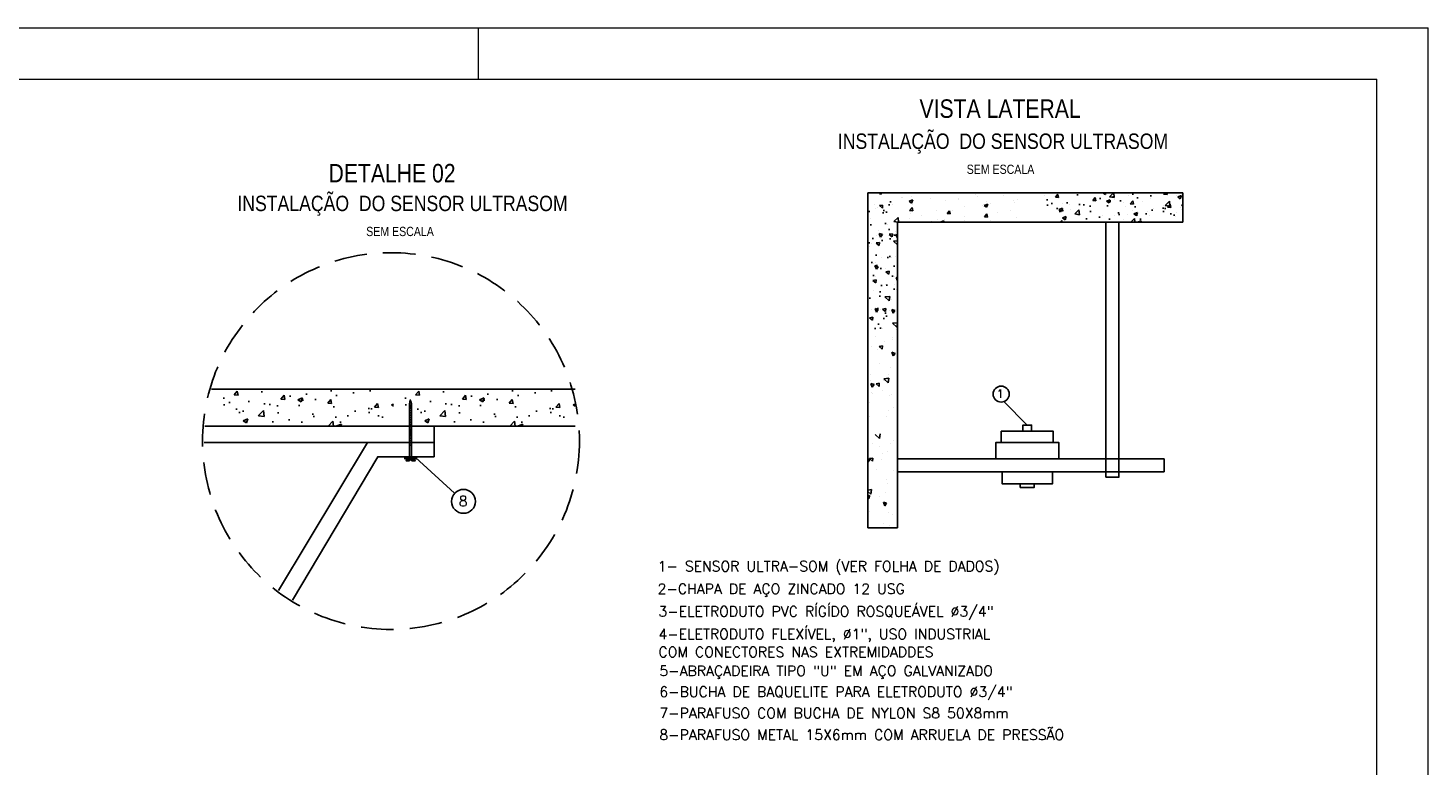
# Model space of a CAD drawing. Header units: millimetres. Extents: x 231 to 651, y 33 to 330.
# Tile 3 of 3: x 378 to 651, y 187 to 330. Entities that reach past the tile are written whole.
import ezdxf

# ---------------------------------------------------------------- set-up
doc = ezdxf.new("R2010")
doc.units = ezdxf.units.MM
doc.linetypes.add('HIDDEN', pattern=[9.525, 6.35, -3.175])
doc.layers.add('M_EXT_02', color=2, linetype='Continuous')
doc.layers.add('TEXTO PROJ', color=2, linetype='Continuous')
doc.layers.add('PADRÃO', color=7, linetype='Continuous', lineweight=9)
doc.styles.add('ARIAL', font='ARIALN.TTF')
doc.styles.add('ROMANS', font='ROMANS.SHX')

msp = doc.modelspace()

# ---------------------------------------------------------------- hatches: boundary and pattern name
h = msp.add_hatch()
h.set_pattern_fill('AR-CONC', color=256, scale=0.04, angle=90, style=0)
h.set_pattern_definition([(140, (852.132, -400.7553), (0.637563, 7.287384), [0.762, -8.382]), (85, (852.132, -400.755), (-7.64226, -1.40971), [0.6096, -6.7056]), (190.451, (852.185, -400.148), (-7.004665, 5.8777), [0.6476, -7.1236]), (136.1842, (850.1, -400.755), (1.68169, 10.84316), [1.143, -12.573]), (186.6356, (850.24, -399.852), (-9.89702, 9.49617), [0.9714, -10.6854]), (81.184, (850.1, -400.755), (-9.897, 9.49618), [0.9144, -10.0584]), (111, (850.608, -399.7393), (4.09062, 6.064593), [0.762, -8.382]), (56, (850.608, -399.739), (-7.367516, 2.47208), [0.6096, -6.7056]), (161.4514, (850.949, -399.234), (-3.27691, 8.536656), [0.6476, -7.1236]), (127.5, (852.132, -400.7553), (-3.3822, 0.123544), [0, -6.624318, 0, -6.807197, 0, -6.730997]), (97.5, (852.132, -400.7553), (-4.007221, 2.672786), [0, -3.881119, 0, -6.471918, 0, -2.5654]), (57.5, (852.132, -403.021), (0.22915, 5.423622), [0, -2.54, 0, -7.924797, 0, -10.515596]), (47.5, (852.132, -404.037), (-1.01706, 5.925165), [0, -3.302, 0, -5.262878, 0, -7.467597])])
h.paths.add_polyline_path([(541.81, 298.33), (541.81, 271.18), (547.54, 271.18), (547.54, 298.33)])
h = msp.add_hatch()
h.set_pattern_fill('AR-CONC', color=256, scale=0.04, style=0)
h.set_pattern_definition([(50, (-95.916, -11.9927), (7.287384, -0.637563), [0.762, -8.382]), (355, (-95.916, -11.993), (-1.40971, 7.64226), [0.6096, -6.7056]), (100.451, (-95.3086, -12.046), (5.8777, 7.004665), [0.6476, -7.1236]), (46.1842, (-95.916, -9.961), (10.84316, -1.68169), [1.143, -12.573]), (96.6356, (-95.012, -10.101), (9.49617, 9.89702), [0.9714, -10.6854]), (351.184, (-95.916, -9.961), (9.49618, 9.897), [0.9144, -10.0584]), (21, (-94.9, -10.4687), (6.064593, -4.09062), [0.762, -8.382]), (326, (-94.9, -10.469), (2.47208, 7.367516), [0.6096, -6.7056]), (71.4514, (-94.3945, -10.8096), (8.536656, 3.27691), [0.6476, -7.1236]), (37.5, (-95.9159, -11.9927), (0.123544, 3.3822), [0, -6.624318, 0, -6.807197, 0, -6.730997]), (7.5, (-95.916, -11.9927), (2.672786, 4.007221), [0, -3.881119, 0, -6.471918, 0, -2.5654]), (327.5, (-98.1815, -11.9927), (5.423622, -0.22915), [0, -2.54, 0, -7.924797, 0, -10.515596]), (317.5, (-99.1975, -11.9927), (5.925165, 1.01706), [0, -3.302, 0, -5.262878, 0, -7.467597])])
h.paths.add_polyline_path([(603.17, 298.33), (576.02, 298.33), (576.02, 292.59), (603.17, 292.59)])
h = msp.add_hatch()
h.set_pattern_fill('AR-CONC', color=256, scale=0.05, angle=360, style=0)
h.set_pattern_definition([(50, (-424.473, -127.862), (9.10923, -0.796954), [0.9525, -10.4775]), (355, (-424.473, -127.862), (-1.76214, 9.55283), [0.762, -8.382]), (100.451, (-423.714, -127.929), (7.34712, 8.75583), [0.8095, -8.9045]), (46.1842, (-424.473, -125.322), (13.55395, -2.10212), [1.42875, -15.71624]), (96.6356, (-423.344, -125.497), (11.8702, 12.37127), [1.21425, -13.35675]), (351.184, (-424.473, -125.322), (11.87023, 12.37125), [1.143, -12.573]), (21, (-423.203, -125.957), (7.58074, -5.113274), [0.9525, -10.4775]), (326, (-423.203, -125.957), (3.0901, 9.209395), [0.762, -8.382]), (71.4514, (-422.571, -126.383), (10.67082, 4.09614), [0.8095, -8.9045]), (37.5, (-424.473, -127.8622), (0.15443, 4.22775), [0, -8.280397, 0, -8.508997, 0, -8.413747]), (7.5, (-424.473, -127.862), (3.340982, 5.009027), [0, -4.851398, 0, -8.089897, 0, -3.20675]), (327.5, (-427.3052, -127.8622), (6.779527, -0.286437), [0, -3.175, 0, -9.905996, 0, -13.144495]), (317.5, (-428.575, -127.862), (7.406456, 1.271324), [0, -4.1275, 0, -6.578598, 0, -9.334497])])
h.paths.add_polyline_path([(449.38, 260.04), (415.44, 260.04), (415.44, 252.87), (449.38, 252.87)])
h = msp.add_hatch()
h.set_pattern_fill('AR-CONC', color=256, scale=0.05, angle=360, style=0)
h.set_pattern_definition([(50, (-389.116, -127.862), (9.10923, -0.796954), [0.9525, -10.4775]), (355, (-389.116, -127.862), (-1.76214, 9.55283), [0.762, -8.382]), (100.451, (-388.357, -127.929), (7.34712, 8.75583), [0.8095, -8.9045]), (46.1842, (-389.116, -125.322), (13.55395, -2.10212), [1.42875, -15.71624]), (96.6356, (-387.987, -125.497), (11.8702, 12.37127), [1.21425, -13.35675]), (351.184, (-389.116, -125.322), (11.87023, 12.37125), [1.143, -12.573]), (21, (-387.846, -125.957), (7.58074, -5.113274), [0.9525, -10.4775]), (326, (-387.846, -125.957), (3.0901, 9.209395), [0.762, -8.382]), (71.4514, (-387.214, -126.383), (10.67082, 4.09614), [0.8095, -8.9045]), (37.5, (-389.116, -127.8622), (0.15443, 4.22775), [0, -8.280397, 0, -8.508997, 0, -8.413747]), (7.5, (-389.116, -127.862), (3.340982, 5.009027), [0, -4.851398, 0, -8.089897, 0, -3.20675]), (327.5, (-391.9482, -127.8622), (6.779527, -0.286437), [0, -3.175, 0, -9.905996, 0, -13.144495]), (317.5, (-393.218, -127.862), (7.406456, 1.271324), [0, -4.1275, 0, -6.578598, 0, -9.334497])])
h.paths.add_polyline_path([(484.74, 260.04), (450.8, 260.04), (450.8, 252.87), (484.74, 252.87)])
h = msp.add_hatch()
h.set_pattern_fill('ANSI31', color=256, scale=0.1, angle=450, style=0)
h.set_pattern_definition([(45, (-212.67506, -1407.17524), (0.22450632, -0.22450632), [])])
h.paths.add_polyline_path([(452.88, 250.92), (452.88, 248.88), (452.48, 248.88), (452.48, 250.92)])
h.paths.add_polyline_path([(452.88, 257.17), (452.88, 250.92), (452.48, 250.92), (452.48, 257.17)])

# ---------------------------------------------------------------- linework, layer by layer
for p, q in [((541.81, 233.01), (541.81, 298.33)), ((547.54, 298.33), (603.17, 298.33)), ((548.43, 297.4), (548.43, 297.4)), ((548.57, 297.42), (548.57, 297.42)), ((550.24, 297.59), (550.24, 297.59)), ((555.38, 298.24), (555.38, 298.24)), ((557.28, 298.32), (557.28, 298.32)), ((562.7, 298.09), (562.7, 298.09)), ((563.22, 297.66), (563.22, 297.66)), ((568.13, 297.86), (568.13, 297.86)), ((576.15, 297.75), (576.15, 297.75)), ((578.97, 297.41), (578.97, 297.41)), ((587.55, 298.33), (588.06, 297.99)), ((588.06, 297.99), (588.17, 298.33)), ((588.89, 297.56), (589.63, 298.33)), ((588.89, 297.56), (589.79, 297.42)), ((589.79, 297.42), (589.69, 298.33)), ((592.58, 297.87), (592.58, 297.87)), ((595.13, 298.21), (595.13, 298.21)), ((596.93, 298.33), (596.93, 298.41)), ((599.52, 298.08), (600.13, 298.03)), ((599.53, 298.08), (599.73, 298.33)), ((600.13, 298.03), (600.08, 298.33)), ((602, 297.86), (602, 297.86)), ((602.16, 297.52), (602.87, 297.79)), ((602.16, 297.52), (602.66, 297.18)), ((602.66, 297.18), (602.87, 297.79)), ((543.15, 296.13), (543.15, 296.13)), ((543.25, 295.34), (543.25, 295.34)), ((543.64, 295.52), (543.64, 295.52)), ((545.3, 294.77), (545.3, 294.77)), ((546.54, 296.01), (546.54, 296.01)), ((549.82, 296.68), (550.53, 296.95)), ((549.82, 296.68), (550.32, 296.34)), ((549.92, 294.91), (550.41, 295.49)), ((549.92, 294.91), (550.53, 294.85)), ((550.32, 296.34), (550.53, 296.95)), ((550.41, 295.98), (550.41, 295.98)), ((550.53, 294.85), (550.41, 295.48)), ((554, 297.19), (554, 297.19)), ((555.25, 294.86), (555.25, 294.86)), ((556.83, 296.82), (556.83, 296.82)), ((557.21, 294.27), (557.7, 294.85)), ((557.82, 294.21), (557.7, 294.85)), ((558.23, 294.86), (558.23, 294.86)), ((559.37, 297.16), (559.37, 297.16)), ((559.42, 296.96), (559.42, 296.96)), ((560.53, 295.62), (560.53, 295.62)), ((564.16, 295.88), (564.16, 295.88)), ((564.42, 295.87), (565.13, 296.14)), ((564.42, 295.87), (564.92, 295.53)), ((564.84, 296.73), (564.84, 296.73)), ((564.92, 295.53), (565.13, 296.14)), ((565.75, 296.33), (565.75, 296.33)), ((569.51, 294.84), (569.51, 294.84)), ((570.08, 296.89), (570.08, 296.89)), ((570.27, 296.5), (570.27, 296.5)), ((570.88, 296.99), (570.88, 296.99)), ((579.02, 295.05), (579.73, 295.33)), ((579.02, 295.05), (579.52, 294.71)), ((579.52, 294.71), (579.73, 295.33)), ((579.77, 296.19), (579.77, 296.19)), ((581.12, 296.04), (581.12, 296.04)), ((581.25, 295.08), (581.25, 295.08)), ((587.03, 297.24), (587.03, 297.24)), ((588.26, 296.7), (588.98, 296.98)), ((588.26, 296.7), (588.77, 296.36)), ((588.45, 295.8), (588.45, 295.8)), ((588.77, 296.36), (588.98, 296.98)), ((589.01, 296.6), (589.01, 296.6)), ((589.82, 296.95), (589.82, 296.95)), ((591.66, 296.49), (591.66, 296.49)), ((591.96, 295.58), (591.96, 295.58)), ((593.36, 294.9), (593.36, 294.9)), ((595.24, 296.72), (595.24, 296.72)), ((596.3, 294.71), (596.3, 294.71)), ((596.87, 297.21), (596.87, 297.21)), ((597.39, 295.35), (597.39, 295.35)), ((599.29, 295.92), (599.29, 295.92)), ((599.73, 295.88), (600.53, 296.71)), ((599.73, 295.88), (600.64, 295.74)), ((600.64, 295.74), (600.53, 296.71)), ((600.67, 296.49), (600.67, 296.49)), ((602.72, 295.55), (602.72, 295.55)), ((602.81, 295.12), (602.81, 295.12)), ((542.28, 293.38), (542.28, 293.38)), ((545.64, 292.22), (545.64, 292.22)), ((546.86, 292.71), (547.66, 293.54)), ((546.87, 292.71), (547.61, 292.59)), ((547.54, 279.23), (547.54, 292.6)), ((547.54, 233.01), (547.54, 292.6)), ((547.54, 292.6), (603.17, 292.59)), ((547.77, 292.59), (547.66, 293.54)), ((549.83, 293.39), (549.83, 293.39)), ((550.12, 294.21), (550.12, 294.21)), ((552.31, 293.84), (552.31, 293.84)), ((553.98, 292.59), (603.17, 292.59)), ((554.16, 292.82), (554.16, 292.82)), ((555.26, 293.16), (555.26, 293.16)), ((555.89, 292.59), (556.59, 292.86)), ((556.5, 292.59), (556.59, 292.86)), ((556.7, 293.15), (556.7, 293.15)), ((557.21, 294.27), (557.82, 294.21)), ((560.55, 293.66), (560.55, 293.66)), ((560.68, 292.93), (560.68, 292.93)), ((564.5, 293.63), (564.99, 294.21)), ((564.5, 293.63), (565.1, 293.58)), ((565.11, 293.57), (564.99, 294.21)), ((565.62, 292.95), (565.62, 292.95)), ((566.1, 292.7), (566.1, 292.7)), ((566.97, 294.5), (566.97, 294.5)), ((570.75, 293.6), (570.75, 293.6)), ((579.27, 292.59), (579.56, 292.94)), ((579.63, 292.59), (579.56, 292.93)), ((586.9, 293.57), (586.9, 293.57)), ((587.44, 293.88), (587.44, 293.88)), ((588.18, 242.89), (588.18, 292.6)), ((588.89, 293.22), (588.89, 293.22)), ((589.91, 293.87), (589.91, 293.87)), ((590.68, 292.6), (590.68, 242.88)), ((591.53, 293.11), (591.53, 293.11)), ((592.45, 294.2), (592.45, 294.2)), ((593.62, 294.24), (594.33, 294.51)), ((593.62, 294.24), (594.12, 293.9)), ((594.12, 293.9), (594.33, 294.51)), ((595.8, 292.67), (595.8, 292.67)), ((596.75, 293.83), (596.75, 293.83)), ((601.72, 293.69), (601.72, 293.69)), ((601.88, 294.48), (601.88, 294.48)), ((543.41, 290.1), (543.41, 290.1)), ((543.8, 291), (543.8, 291)), ((544.27, 289.67), (544, 290.38)), ((544.61, 290.18), (544, 290.38)), ((544.26, 289.41), (544.26, 289.41)), ((544.27, 289.67), (544.61, 290.18)), ((546.57, 290.36), (545.93, 290.25)), ((546.51, 289.75), (545.93, 290.24)), ((546.51, 289.75), (546.56, 290.36)), ((547.19, 290.88), (547.19, 290.88)), ((547.44, 291.36), (547.44, 291.36)), ((542.05, 287.96), (542.05, 287.96)), ((542.47, 288.48), (542.47, 288.48)), ((542.98, 284.63), (542.98, 284.63)), ((543.18, 284.68), (543.18, 284.68)), ((544.52, 285.79), (544.52, 285.79)), ((546.48, 285.81), (546.48, 285.81)), ((547.21, 285.94), (547.21, 285.94)), ((541.82, 282.53), (541.82, 282.53)), ((543.32, 282.09), (543.32, 282.09)), ((545.28, 283.49), (545.28, 283.49)), ((545.93, 283.08), (545.29, 282.96)), ((545.87, 282.47), (545.29, 282.96)), ((545.87, 282.47), (545.92, 283.07)), ((546.99, 281.96), (546.99, 281.96)), ((547.54, 281.15), (547.28, 281.85)), ((547.54, 281.76), (547.28, 281.85)), ((541.9, 280.63), (541.9, 280.63)), ((542.95, 279.25), (542.95, 279.25)), ((545.28, 280.51), (545.28, 280.51)), ((546.98, 280.51), (546.98, 280.51)), ((547.32, 279.41), (547.32, 279.41)), ((542.55, 275.5), (542.55, 275.5)), ((543.46, 275.07), (543.18, 275.78)), ((543.8, 275.58), (543.19, 275.78)), ((543.46, 275.07), (543.8, 275.58)), ((544.16, 275.67), (544.16, 275.67)), ((545.29, 275.79), (544.65, 275.67)), ((545.23, 275.18), (544.65, 275.67)), ((545.23, 275.18), (545.29, 275.79)), ((546.3, 277.56), (546.3, 277.56)), ((542.72, 273.83), (542.72, 273.83)), ((542.74, 273.68), (542.74, 273.68)), ((545.93, 275.38), (545.93, 275.38)), ((547.54, 273.02), (546.6, 272.91)), ((547.43, 272.12), (546.6, 272.91)), ((546.75, 275.09), (546.75, 275.09)), ((547.43, 272.12), (547.54, 272.87)), ((543.27, 270.28), (543.27, 270.28)), ((544.67, 271.82), (544.67, 271.82)), ((546.65, 270.16), (546.65, 270.16)), ((547.31, 271.64), (547.31, 271.64)), ((542.49, 268.41), (542.49, 268.41)), ((543.76, 267.76), (543.76, 267.76)), ((544.6, 267.89), (544.01, 268.38)), ((544.65, 268.5), (544.02, 268.38)), ((544.6, 267.89), (544.65, 268.5)), ((545, 269.28), (545, 269.28)), ((546.52, 269.67), (546.52, 269.67)), ((541.84, 265.54), (541.84, 265.54)), ((544.03, 265.01), (544.03, 265.01)), ((546.73, 266.53), (546.46, 267.25)), ((547.08, 267.04), (546.46, 267.25)), ((546.74, 266.53), (547.08, 267.04)), ((547.41, 264.88), (547.41, 264.88)), ((542.26, 262.98), (542.26, 262.98)), ((545.89, 262.18), (544.92, 262.07)), ((545.75, 261.28), (544.92, 262.07)), ((545.75, 261.28), (545.89, 262.18)), ((545.85, 262.86), (545.85, 262.86)), ((546.29, 264.24), (546.29, 264.24)), ((542.35, 261.69), (542.35, 261.69)), ((542.64, 260.47), (542.37, 261.18)), ((542.99, 260.98), (542.37, 261.18)), ((542.54, 259.4), (542.54, 259.4)), ((542.64, 260.47), (542.99, 260.98)), ((542.68, 259.14), (542.68, 259.14)), ((544.02, 261.21), (543.38, 261.1)), ((543.96, 260.61), (543.38, 261.09)), ((543.96, 260.6), (544.01, 261.21)), ((544.68, 259.87), (544.68, 259.87)), ((544.77, 261.83), (544.77, 261.83)), ((542.04, 257.56), (542.04, 257.56)), ((546.06, 258.82), (546.06, 258.82)), ((546.35, 259.01), (546.35, 259.01)), ((546.69, 256.47), (546.69, 256.47)), ((542.01, 254.78), (542.01, 254.78)), ((545.39, 254.66), (545.39, 254.66)), ((545.79, 255.91), (545.79, 255.91)), ((544.06, 250.43), (543.24, 251.23)), ((544.07, 250.44), (544.21, 251.34)), ((542.77, 249.5), (542.77, 249.5)), ((544.03, 248.88), (544.03, 248.88)), ((546.15, 249.38), (546.15, 249.38)), ((546.81, 249.98), (546.81, 249.98)), ((547.53, 250.05), (547.53, 250.05)), ((542.17, 246.37), (541.81, 246.5)), ((541.83, 245.87), (541.81, 245.93)), ((541.83, 245.87), (542.17, 246.37)), ((542.74, 246.64), (542.1, 246.52)), ((542.68, 246.03), (542.1, 246.52)), ((542.68, 246.03), (542.74, 246.64)), ((544.37, 246.34), (544.37, 246.34)), ((544.58, 247.55), (544.58, 247.55)), ((545.61, 247.97), (545.61, 247.97)), ((547.54, 246.49), (599.53, 246.49)), ((547.54, 243.98), (547.54, 246.49)), ((543.42, 244.37), (543.42, 244.37)), ((546.8, 244.25), (546.8, 244.25)), ((599.53, 243.98), (547.54, 243.98)), ((588.18, 242.89), (590.68, 242.89)), ((542.52, 240.5), (541.81, 240.41)), ((542.38, 239.59), (541.81, 240.14)), ((542.38, 239.59), (542.52, 240.5)), ((545.38, 242.55), (545.38, 242.55)), ((545.6, 241.62), (545.6, 241.62)), ((542.1, 239.35), (541.81, 239.3)), ((542.05, 238.74), (541.81, 238.94)), ((542.05, 238.74), (542.1, 239.35)), ((544.14, 239.16), (544.14, 239.16)), ((545.11, 237.33), (544.83, 238.04)), ((545.45, 237.84), (544.83, 238.04)), ((545.11, 237.33), (545.45, 237.84)), ((545.21, 239.92), (545.21, 239.92)), ((547.52, 239.03), (547.52, 239.03)), ((542.05, 236.2), (542.05, 236.2)), ((545.15, 237.12), (545.15, 237.12)), ((545.72, 236.07), (545.72, 236.07)), ((546.61, 235.7), (546.61, 235.7)), ((547.54, 233.01), (541.81, 233.01)), ((544.9, 233.88), (544.9, 233.88)), ((546.05, 233.53), (546.05, 233.53))]:
    msp.add_line(p, q)
for points in [[(547.54, 298.33), (541.81, 298.33)], [(603.17, 292.59), (603.17, 298.33)], [(413.9, 260.04), (484.74, 260.04)], [(452.88, 246.89), (452.88, 246.89), (452.88, 257.2), (452.64, 257.96), (452.48, 257.16), (452.48, 246.87)], [(412.61, 252.87), (457.28, 252.87), (457.29, 249.68)], [(412.61, 252.87), (484.74, 252.87)], [(452.48, 252.85), (452.88, 252.85)], [(457.29, 246.89), (457.29, 249.68), (412.5, 249.68)], [(429.71, 218.91), (446.3, 246.89), (457.29, 246.89), (457.29, 249.68), (444.33, 249.68), (426.94, 220.83)], [(451.59, 246.71), (453.87, 246.71)], [(452.31, 246.48), (451.82, 246.1), (452.47, 246.1), (452.47, 246.3), (452.91, 246.3), (452.91, 246.1), (453.6, 246.1), (453.1, 246.48)], [(599.53, 246.49), (599.53, 243.98)]]:
    msp.add_lwpolyline(points)
for points in [[(567.79, 249.64), (577.9, 249.64), (577.9, 251.85), (567.79, 251.85)], [(572.01, 251.85), (573.68, 251.85), (573.68, 253.07), (572.01, 253.07)], [(566.69, 246.49), (579, 246.49), (579, 249.64), (566.69, 249.64)], [(453.87, 246.48), (453.87, 246.89), (451.59, 246.89), (451.59, 246.48)], [(451.59, 246.48), (451.59, 246.89), (453.87, 246.89), (453.87, 246.48)], [(567.93, 243.98), (577.76, 243.98), (577.76, 241.62), (567.93, 241.62)], [(571.49, 241.62), (574.21, 241.62), (574.21, 240.91), (571.49, 240.91)]]:
    msp.add_lwpolyline(points, close=True)
at = {"layer": 'M_EXT_02', "linetype": 'HIDDEN'}
msp.add_circle((448.88, 249.95), 36.71, dxfattribs=at)
at = {"layer": 'PADRÃO', "color": 2}
for p, q in [((230.92, 330.46), (650.92, 330.46)), ((465.92, 320.46), (465.92, 330.46)), ((465.92, 320.46), (465.92, 330.46)), ((650.92, 33.46), (650.92, 330.46))]:
    msp.add_line(p, q, dxfattribs=at)
at = {"layer": 'PADRÃO', "color": 1}
for p in [(255.92, 320.46), (640.92, 43.46)]:
    msp.add_line(p, (640.92, 320.46), dxfattribs=at)
at = {"layer": 'TEXTO PROJ', "color": 2}
msp.add_line((572.85, 253.07), (568.26, 257.64), dxfattribs=at)
msp.add_lwpolyline([(453.67, 246.76), (461.27, 239.77)], dxfattribs=at)
for centre, radius in [((567.76, 259.11), 1.56), ((463, 238.2), 2.33)]:
    msp.add_circle(centre, radius, dxfattribs=at)

# ---------------------------------------------------------------- texts
for s, height, style, p in [('VISTA LATERAL', 3.6, 'ARIAL', (551.85, 312.94)), ('INSTALAÇÃO  DO SENSOR ULTRASOM', 3, 'ARIAL', (535.94, 306.89)), ('DETALHE 02', 3.6, 'ARIAL', (436.71, 300.36)), ('SEM ESCALA', 1.8, 'ARIAL', (561.04, 302.02)), ('INSTALAÇÃO  DO SENSOR ULTRASOM', 3, 'ARIAL', (418.95, 294.77)), ('SEM ESCALA', 1.8, 'ARIAL', (444.05, 289.9)), ('1', 1.6, 'ROMANS', (566.88, 258.38)), ('8', 2, 'ROMANS', (462.09, 237.24)), ('1- SENSOR ULTRA-SOM (VER FOLHA DE DADOS)', 2, 'ROMANS', (500.82, 224.56)), ('2-CHAPA DE AÇO ZINCADO 12 USG ', 2, 'ROMANS', (500.82, 220.15)), ('3-ELETRODUTO PVC RÍGÍDO ROSQUEÁVEL %%C3/4" ', 2, 'ROMANS', (500.99, 215.74)), ('4-ELETRODUTO FLEXÍVEL, %%C1", USO INDUSTRIAL  ', 2, 'ROMANS', (500.99, 211.34)), ('COM CONECTORES NAS EXTREMIDADDES', 2, 'ROMANS', (500.99, 207.84)), ('5-ABRAÇADEIRA TIPO "U" EM AÇO GALVANIZADO', 2, 'ROMANS', (501.17, 204.17)), ('6-BUCHA DE BAQUELITE PARA ELETRODUTO %%C3/4"', 2, 'ROMANS', (501.17, 200.09)), ('7-PARAFUSO COM BUCHA DE NYLON S8 50X8mm', 2, 'ROMANS', (501.17, 195.93)), ('8-PARAFUSO METAL 15X6mm COM ARRUELA DE PRESSÃO  ', 2, 'ROMANS', (501.17, 191.71))]:
    msp.add_text(s, height=height, dxfattribs=dict(at, style=style)).set_placement(p)

doc.saveas('drawing.dxf')
